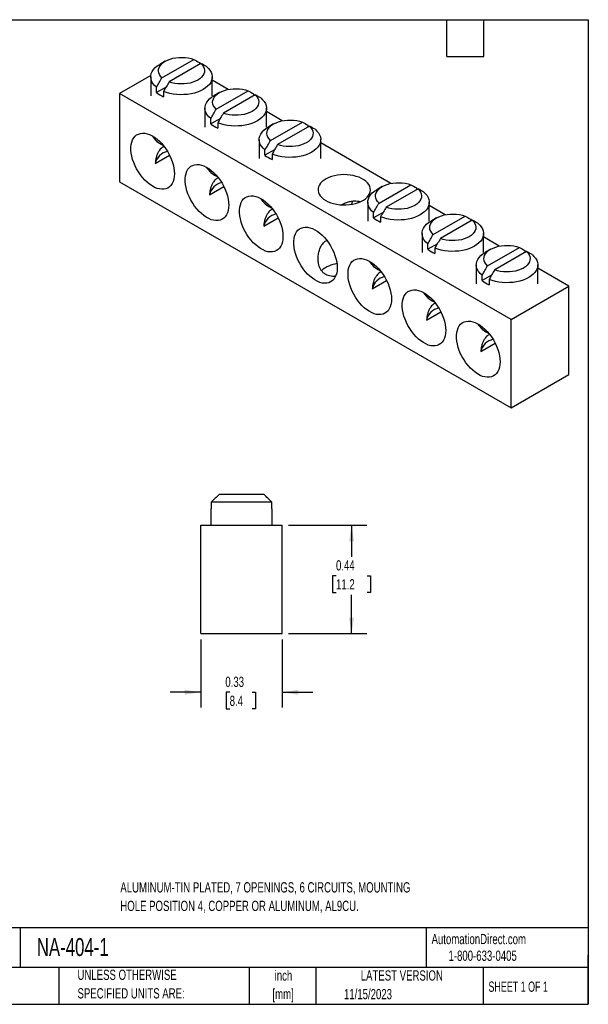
# Model space of a CAD drawing. Header units: inches. Extents: x 0.12 to 5.38, y 0.12 to 4.12.
# Tile 2 of 2: x 3.06 to 5.38, y 0.12 to 4.12. Entities that reach past the tile are written whole.
import ezdxf

# ---------------------------------------------------------------- set-up
doc = ezdxf.new("R2010")
doc.units = ezdxf.units.IN
doc.header["$LTSCALE"] = 0.5
doc.header["$MEASUREMENT"] = 0
doc.layers.add('DIMENSIONS', color=140, linetype='Continuous', lineweight=25)
doc.layers.add('TEXT', color=140, linetype='Continuous', lineweight=25)
doc.styles.add('SLDTEXTSTYLE0', font='TXT', dxfattribs={"width": 0.7})
doc.styles.add('SLDTEXTSTYLE1', font='TXT', dxfattribs={"width": 0.65})
doc.dimstyles.new('SLDDIMSTYLE0', dxfattribs={"dimtxt": 0.04248, "dimasz": 0.065, "dimexe": 0, "dimexo": 0.0625, "dimgap": 0.01062, "dimtad": 0, "dimtih": 1, "dimtoh": 1, "dimrnd": 1e-09, "dimdsep": 46, "dimtxsty": 'SLDTEXTSTYLE0', "dimsah": 1, "dimcen": 0.09, "dimadec": 0, "dimazin": 2, "dimtfac": 1, "dimtmove": 0, "dimatfit": 0, "dimfxl": 0, "dimfrac": 2, "dimtolj": 1, "dimtzin": 12, "dimarcsym": 0})
doc.dimstyles.new('SLDDIMSTYLE3', dxfattribs={"dimtxt": 0.04248, "dimasz": 0.065, "dimexe": 0, "dimexo": 0.0625, "dimgap": 0.01062, "dimtad": 0, "dimtih": 1, "dimtoh": 1, "dimrnd": 1e-09, "dimdsep": 46, "dimtxsty": 'SLDTEXTSTYLE0', "dimsah": 1, "dimcen": 0.09, "dimadec": 0, "dimazin": 2, "dimtfac": 1, "dimtofl": 0, "dimtmove": 0, "dimatfit": 3, "dimfxl": 0, "dimfrac": 2, "dimtolj": 1, "dimtzin": 12, "dimarcsym": 0})

# ---------------------------------------------------------------- blocks, each defined once
blk = doc.blocks.new('_D_4')
at = {"layer": 'DIMENSIONS'}
for p, q in [((3.8005, 1.6064), (3.8005, 1.3302)), ((4.1312, 1.6064), (4.1312, 1.3302)), ((3.8005, 1.3927), (3.6755, 1.3927)), ((3.9178, 1.3927), (3.9035, 1.3927)), ((3.9035, 1.3927), (3.9035, 1.3252)), ((4.0087, 1.3927), (4.0229, 1.3927)), ((4.0229, 1.3927), (4.0229, 1.3252)), ((4.1312, 1.3927), (4.2562, 1.3927)), ((3.9035, 1.3252), (3.9178, 1.3252)), ((4.0229, 1.3252), (4.0087, 1.3252))]:
    blk.add_line(p, q, dxfattribs=at)
for points in [[(3.8005, 1.3927), (3.7355, 1.4027), (3.7355, 1.3827)], [(4.1312, 1.3927), (4.1962, 1.3827), (4.1962, 1.4027)]]:
    blk.add_solid(points, dxfattribs=at)
at = {"layer": 'DIMENSIONS', "char_height": 0.04167, "attachment_point": 1, "style": 'SLDTEXTSTYLE0'}
for s, insert in [('0.33', (3.9001, 1.4559)), ('8.4', (3.9178, 1.3789))]:
    blk.add_mtext(s, dxfattribs=dict(at, insert=insert))
blk = doc.blocks.new('_D_5')
at = {"layer": 'DIMENSIONS'}
for p, q in [((4.1562, 2.0712), (4.4754, 2.0712)), ((4.4129, 2.0712), (4.4129, 1.9429)), ((4.3498, 1.8658), (4.3355, 1.8658)), ((4.3355, 1.8658), (4.3355, 1.7983)), ((4.476, 1.8658), (4.4903, 1.8658)), ((4.4903, 1.8658), (4.4903, 1.7983)), ((4.3355, 1.7983), (4.3498, 1.7983)), ((4.4129, 1.6314), (4.4129, 1.7888)), ((4.4903, 1.7983), (4.476, 1.7983)), ((4.1562, 1.6314), (4.4754, 1.6314))]:
    blk.add_line(p, q, dxfattribs=at)
for points in [[(4.4129, 2.0712), (4.4029, 2.0062), (4.4229, 2.0062)], [(4.4129, 1.6314), (4.4229, 1.6964), (4.4029, 1.6964)]]:
    blk.add_solid(points, dxfattribs=at)
at = {"layer": 'DIMENSIONS', "char_height": 0.04167, "attachment_point": 1, "style": 'SLDTEXTSTYLE0'}
for s, insert in [('0.44', (4.3498, 1.9291)), ('11.2', (4.3498, 1.852))]:
    blk.add_mtext(s, dxfattribs=dict(at, insert=insert))

msp = doc.modelspace()

# ---------------------------------------------------------------- linework, layer by layer
for p, q in [((3.6427, 3.8889), (3.772, 3.9636)), ((3.6556, 3.9562), (3.6335, 3.9434)), ((3.801, 3.9469), (3.6717, 3.8722)), ((3.7945, 3.9511), (3.7945, 3.9431)), ((3.5974, 3.8989), (3.4707, 3.8258)), ((3.5969, 3.8924), (3.5969, 3.8158)), ((3.8469, 3.8158), (3.8469, 3.8924)), ((3.6594, 3.8512), (3.6202, 3.8286)), ((3.6202, 3.8286), (3.6202, 3.8504)), ((3.911, 3.8416), (3.8469, 3.8787)), ((5.062, 2.9072), (3.4707, 3.8258)), ((3.4707, 3.8258), (3.4707, 3.4667)), ((3.6492, 3.8337), (3.6492, 3.8118)), ((3.876, 3.8289), (3.8539, 3.8161)), ((3.8632, 3.7617), (3.9925, 3.8363)), ((4.0215, 3.8196), (3.8921, 3.7449)), ((4.015, 3.8238), (4.015, 3.8159)), ((3.8173, 3.7651), (3.8173, 3.6886)), ((4.0673, 3.6886), (4.0673, 3.7651)), ((3.8799, 3.724), (3.8406, 3.7013)), ((3.8406, 3.7013), (3.8406, 3.7231)), ((4.1315, 3.7144), (4.0673, 3.7514)), ((3.8696, 3.7064), (3.8696, 3.6846)), ((4.0965, 3.7016), (4.0744, 3.6888)), ((4.0836, 3.6344), (4.213, 3.7091)), ((4.242, 3.6923), (4.1126, 3.6176)), ((4.2355, 3.6965), (4.2355, 3.6886)), ((4.0378, 3.6378), (4.0378, 3.5613)), ((4.2878, 3.5613), (4.2878, 3.6378)), ((4.5725, 3.4598), (4.2878, 3.6241)), ((3.6155, 3.5411), (3.6736, 3.5746)), ((4.1004, 3.5967), (4.0611, 3.574)), ((4.0611, 3.574), (4.0611, 3.5959)), ((4.0901, 3.5791), (4.0901, 3.5573)), ((3.4707, 3.4667), (5.062, 2.5481)), ((3.836, 3.4138), (3.8941, 3.4474)), ((4.5375, 3.447), (4.5154, 3.4343)), ((4.5246, 3.3798), (4.654, 3.4545)), ((4.6765, 3.442), (4.6765, 3.434)), ((4.683, 3.4378), (4.5536, 3.3631)), ((4.4788, 3.3833), (4.4788, 3.3067)), ((4.7288, 3.3067), (4.7288, 3.3833)), ((4.7929, 3.3325), (4.7288, 3.3695)), ((4.0564, 3.2865), (4.1146, 3.3201)), ((4.5413, 3.3421), (4.5021, 3.3195)), ((4.5021, 3.3195), (4.5021, 3.3413)), ((4.5311, 3.3246), (4.5311, 3.3027)), ((4.7451, 3.2525), (4.8745, 3.3272)), ((4.758, 3.3198), (4.7359, 3.307)), ((4.9035, 3.3105), (4.7741, 3.2358)), ((4.897, 3.3147), (4.897, 3.3067)), ((4.6993, 3.256), (4.6993, 3.1794)), ((4.9493, 3.1794), (4.9493, 3.256)), ((5.0134, 3.2052), (4.9493, 3.2423)), ((4.7618, 3.2148), (4.7226, 3.1922)), ((4.7226, 3.1922), (4.7226, 3.214)), ((4.7516, 3.1973), (4.7516, 3.1754)), ((4.9785, 3.1925), (4.9564, 3.1797)), ((4.9656, 3.1252), (5.0949, 3.1999)), ((5.1239, 3.1832), (4.9946, 3.1085)), ((5.1175, 3.1874), (5.1175, 3.1794)), ((4.9198, 3.1287), (4.9198, 3.0521)), ((5.1698, 3.0521), (5.1698, 3.1287)), ((4.9823, 3.0875), (4.9431, 3.0649)), ((4.9431, 3.0649), (4.9431, 3.0867)), ((5.2959, 3.0422), (5.1698, 3.115)), ((4.4974, 3.032), (4.5555, 3.0655)), ((4.9721, 3.07), (4.9721, 3.0482)), ((5.062, 2.9072), (5.2959, 3.0422)), ((5.2959, 2.6831), (5.2959, 3.0422)), ((4.7179, 2.9047), (4.776, 2.9382)), ((5.062, 2.5481), (5.062, 2.9072)), ((4.9384, 2.7774), (4.9965, 2.8109)), ((5.062, 2.5481), (5.2959, 2.6831)), ((4.0892, 2.1649), (3.8426, 2.1649)), ((3.8426, 2.1649), (3.8426, 2.1382)), ((4.0574, 2.1962), (3.8744, 2.1962)), ((4.0892, 2.1382), (4.0892, 2.1649)), ((3.8409, 2.1382), (3.8409, 2.0712)), ((3.8426, 2.1382), (3.8409, 2.1382)), ((4.0909, 2.1382), (4.0892, 2.1382)), ((4.0909, 2.0712), (4.0909, 2.1382)), ((3.8005, 1.6314), (3.8005, 2.0712)), ((3.8005, 2.0712), (4.1312, 2.0712)), ((4.1312, 1.6314), (4.1312, 2.0712)), ((3.8005, 1.6314), (4.1312, 1.6314))]:
    msp.add_line(p, q)
at = {"flags": 128}
for points in [[(3.6427, 3.8889), (3.6366, 3.8954), (3.6321, 3.9022), (3.6293, 3.9093), (3.6281, 3.9166), (3.6287, 3.9239), (3.6309, 3.931), (3.6348, 3.938), (3.6403, 3.9446), (3.6472, 3.9507), (3.6556, 3.9562), (3.6651, 3.961), (3.6757, 3.965), (3.6871, 3.9682), (3.6991, 3.9704), (3.7115, 3.9717), (3.7242, 3.972), (3.7368, 3.9713), (3.7491, 3.9697), (3.7609, 3.9671), (3.772, 3.9636)], [(3.6202, 3.8504), (3.6124, 3.8576), (3.6061, 3.8652), (3.6014, 3.8732), (3.5983, 3.8815), (3.5969, 3.8899), (3.5973, 3.8983), (3.5993, 3.9067), (3.6031, 3.9149), (3.6084, 3.9227), (3.6154, 3.9302), (3.6237, 3.9371), (3.6335, 3.9434)], [(3.8235, 3.9344), (3.8313, 3.9272), (3.8376, 3.9196), (3.8424, 3.9116), (3.8454, 3.9033), (3.8468, 3.8949), (3.8464, 3.8865), (3.8444, 3.8781), (3.8406, 3.8699), (3.8353, 3.8621), (3.8283, 3.8546), (3.82, 3.8477), (3.8102, 3.8414), (3.7993, 3.8358), (3.7873, 3.8309), (3.7744, 3.8269), (3.7608, 3.8238), (3.7466, 3.8217), (3.7321, 3.8205), (3.7175, 3.8203), (3.7029, 3.8211), (3.6886, 3.8228), (3.6748, 3.8255), (3.6615, 3.8292), (3.6492, 3.8337)], [(3.801, 3.9469), (3.8071, 3.9405), (3.8116, 3.9336), (3.8144, 3.9265), (3.8156, 3.9193), (3.815, 3.912), (3.8128, 3.9048), (3.8089, 3.8978), (3.8034, 3.8912), (3.7965, 3.8851), (3.7881, 3.8796), (3.7786, 3.8748), (3.7681, 3.8708), (3.7567, 3.8677), (3.7446, 3.8654), (3.7322, 3.8641), (3.7195, 3.8638), (3.7069, 3.8645), (3.6946, 3.8661), (3.6828, 3.8687), (3.6717, 3.8722)], [(3.8632, 3.7617), (3.8571, 3.7681), (3.8526, 3.7749), (3.8498, 3.782), (3.8486, 3.7893), (3.8492, 3.7966), (3.8514, 3.8038), (3.8553, 3.8107), (3.8608, 3.8173), (3.8677, 3.8234), (3.876, 3.8289), (3.8856, 3.8337), (3.8961, 3.8377), (3.9075, 3.8409), (3.9196, 3.8431), (3.932, 3.8444), (3.9447, 3.8447), (3.9573, 3.8441), (3.9696, 3.8424), (3.9814, 3.8398), (3.9925, 3.8363)], [(3.8406, 3.7231), (3.8328, 3.7303), (3.8265, 3.7379), (3.8218, 3.7459), (3.8188, 3.7542), (3.8174, 3.7626), (3.8178, 3.771), (3.8198, 3.7794), (3.8236, 3.7876), (3.8289, 3.7954), (3.8358, 3.8029), (3.8442, 3.8098), (3.8539, 3.8161)], [(4.044, 3.8071), (4.0518, 3.7999), (4.0581, 3.7923), (4.0628, 3.7843), (4.0659, 3.776), (4.0673, 3.7676), (4.0669, 3.7592), (4.0649, 3.7508), (4.0611, 3.7426), (4.0558, 3.7348), (4.0488, 3.7273), (4.0405, 3.7204), (4.0307, 3.7141), (4.0198, 3.7085), (4.0078, 3.7036), (3.9949, 3.6996), (3.9813, 3.6965), (3.9671, 3.6944), (3.9526, 3.6932), (3.938, 3.693), (3.9234, 3.6938), (3.9091, 3.6955), (3.8952, 3.6983), (3.882, 3.7019), (3.8696, 3.7064)], [(4.0215, 3.8196), (4.0276, 3.8132), (4.032, 3.8064), (4.0349, 3.7992), (4.0361, 3.792), (4.0355, 3.7847), (4.0333, 3.7775), (4.0294, 3.7705), (4.0239, 3.764), (4.0169, 3.7579), (4.0086, 3.7524), (3.9991, 3.7476), (3.9885, 3.7435), (3.9771, 3.7404), (3.9651, 3.7381), (3.9526, 3.7368), (3.94, 3.7365), (3.9274, 3.7372), (3.9151, 3.7388), (3.9033, 3.7414), (3.8921, 3.7449)], [(4.0611, 3.5959), (4.0533, 3.603), (4.047, 3.6106), (4.0423, 3.6186), (4.0393, 3.6269), (4.0379, 3.6353), (4.0382, 3.6438), (4.0403, 3.6521), (4.044, 3.6603), (4.0494, 3.6682), (4.0563, 3.6756), (4.0647, 3.6825), (4.0744, 3.6888)], [(4.0836, 3.6344), (4.0776, 3.6408), (4.0731, 3.6476), (4.0703, 3.6547), (4.0691, 3.662), (4.0696, 3.6693), (4.0719, 3.6765), (4.0758, 3.6834), (4.0812, 3.69), (4.0882, 3.6961), (4.0965, 3.7016), (4.1061, 3.7064), (4.1166, 3.7104), (4.128, 3.7136), (4.1401, 3.7158), (4.1525, 3.7171), (4.1651, 3.7174), (4.1777, 3.7168), (4.1901, 3.7151), (4.2019, 3.7125), (4.213, 3.7091)], [(4.242, 3.6923), (4.248, 3.6859), (4.2525, 3.6791), (4.2554, 3.672), (4.2565, 3.6647), (4.256, 3.6574), (4.2538, 3.6502), (4.2499, 3.6433), (4.2444, 3.6367), (4.2374, 3.6306), (4.2291, 3.6251), (4.2196, 3.6203), (4.209, 3.6163), (4.1976, 3.6131), (4.1856, 3.6108), (4.1731, 3.6096), (4.1605, 3.6092), (4.1479, 3.6099), (4.1356, 3.6116), (4.1237, 3.6141), (4.1126, 3.6176)], [(3.6933, 3.499), (3.6927, 3.4877), (3.691, 3.4772), (3.6882, 3.4676), (3.6842, 3.4592), (3.6793, 3.4519), (3.6734, 3.4459), (3.6665, 3.4412), (3.6589, 3.438), (3.6506, 3.4362), (3.6416, 3.436), (3.6322, 3.4372), (3.6225, 3.4398), (3.6125, 3.4439), (3.6024, 3.4494), (3.5924, 3.4562), (3.5825, 3.4643), (3.5729, 3.4734), (3.5637, 3.4835), (3.555, 3.4945), (3.547, 3.5063), (3.5398, 3.5186), (3.5334, 3.5313), (3.528, 3.5442), (3.5235, 3.5573), (3.5201, 3.5702), (3.5178, 3.5829), (3.5167, 3.5951), (3.5167, 3.6068), (3.5178, 3.6177), (3.5201, 3.6277), (3.5235, 3.6367), (3.528, 3.6446), (3.5334, 3.6513), (3.5398, 3.6566), (3.547, 3.6605), (3.555, 3.663), (3.5637, 3.6641), (3.5729, 3.6636), (3.5825, 3.6617), (3.5924, 3.6583), (3.6024, 3.6535), (3.6125, 3.6473), (3.6225, 3.6399), (3.6322, 3.6313), (3.6416, 3.6216), (3.6506, 3.611), (3.6589, 3.5997), (3.6665, 3.5876), (3.6734, 3.5751), (3.6793, 3.5622), (3.6842, 3.5492), (3.6882, 3.5362), (3.691, 3.5234), (3.6927, 3.5109), (3.6933, 3.499)], [(4.2645, 3.6798), (4.2723, 3.6726), (4.2786, 3.665), (4.2833, 3.657), (4.2864, 3.6487), (4.2877, 3.6403), (4.2874, 3.6319), (4.2853, 3.6235), (4.2816, 3.6154), (4.2762, 3.6075), (4.2693, 3.6), (4.2609, 3.5931), (4.2512, 3.5868), (4.2403, 3.5812), (4.2283, 3.5763), (4.2154, 3.5724), (4.2018, 3.5693), (4.1876, 3.5671), (4.1731, 3.5659), (4.1585, 3.5657), (4.1439, 3.5665), (4.1296, 3.5683), (4.1157, 3.571), (4.1025, 3.5746), (4.0901, 3.5791)], [(3.9138, 3.3717), (3.9132, 3.3604), (3.9115, 3.3499), (3.9087, 3.3404), (3.9047, 3.3319), (3.8998, 3.3246), (3.8938, 3.3186), (3.887, 3.314), (3.8794, 3.3107), (3.8711, 3.309), (3.8621, 3.3087), (3.8527, 3.3099), (3.843, 3.3125), (3.833, 3.3167), (3.8229, 3.3221), (3.8128, 3.3289), (3.8029, 3.337), (3.7933, 3.3461), (3.7842, 3.3563), (3.7755, 3.3673), (3.7675, 3.379), (3.7603, 3.3913), (3.7539, 3.404), (3.7484, 3.417), (3.744, 3.43), (3.7406, 3.4429), (3.7383, 3.4556), (3.7372, 3.4678), (3.7372, 3.4795), (3.7383, 3.4904), (3.7406, 3.5004), (3.744, 3.5094), (3.7484, 3.5173), (3.7539, 3.524), (3.7603, 3.5293), (3.7675, 3.5333), (3.7755, 3.5358), (3.7842, 3.5368), (3.7933, 3.5363), (3.8029, 3.5344), (3.8128, 3.531), (3.8229, 3.5262), (3.833, 3.52), (3.843, 3.5126), (3.8527, 3.504), (3.8621, 3.4944), (3.8711, 3.4838), (3.8794, 3.4724), (3.887, 3.4603), (3.8938, 3.4478), (3.8998, 3.435), (3.9047, 3.422), (3.9087, 3.409), (3.9115, 3.3961), (3.9132, 3.3837), (3.9138, 3.3717)], [(4.308, 3.3905), (4.3178, 3.3855), (4.3286, 3.3812), (4.3403, 3.3777), (4.3526, 3.3751), (4.3653, 3.3734), (4.3784, 3.3726), (4.3915, 3.3727), (4.4045, 3.3737), (4.4171, 3.3757), (4.4293, 3.3785), (4.4408, 3.3822), (4.4513, 3.3867), (4.4609, 3.3919), (4.4693, 3.3977), (4.4763, 3.4041), (4.482, 3.4109), (4.4862, 3.4181), (4.4888, 3.4255), (4.4898, 3.433), (4.4892, 3.4406), (4.487, 3.4481), (4.4832, 3.4553), (4.4779, 3.4622), (4.4712, 3.4687), (4.4631, 3.4747), (4.4538, 3.4801), (4.4435, 3.4847), (4.4322, 3.4886), (4.4202, 3.4917), (4.4077, 3.4938), (4.3948, 3.4951), (4.3817, 3.4955), (4.3686, 3.4949), (4.3557, 3.4934), (4.3433, 3.491), (4.3315, 3.4877), (4.3204, 3.4836), (4.3104, 3.4788), (4.3014, 3.4733), (4.2936, 3.4672), (4.2872, 3.4605), (4.2823, 3.4535), (4.2789, 3.4462), (4.2771, 3.4387), (4.2769, 3.4312), (4.2783, 3.4236), (4.2813, 3.4163), (4.2859, 3.4092), (4.2919, 3.4024), (4.2993, 3.3962), (4.308, 3.3905)], [(4.5246, 3.3798), (4.5186, 3.3862), (4.5141, 3.393), (4.5112, 3.4002), (4.5101, 3.4074), (4.5106, 3.4147), (4.5128, 3.4219), (4.5167, 3.4289), (4.5222, 3.4354), (4.5292, 3.4415), (4.5375, 3.447), (4.547, 3.4519), (4.5576, 3.4559), (4.569, 3.459), (4.581, 3.4613), (4.5935, 3.4626), (4.6061, 3.4629), (4.6187, 3.4622), (4.631, 3.4606), (4.6429, 3.458), (4.654, 3.4545)], [(4.1343, 3.2444), (4.1337, 3.2331), (4.132, 3.2226), (4.1291, 3.2131), (4.1252, 3.2046), (4.1203, 3.1973), (4.1143, 3.1913), (4.1075, 3.1867), (4.0999, 3.1834), (4.0915, 3.1817), (4.0826, 3.1814), (4.0732, 3.1826), (4.0635, 3.1853), (4.0535, 3.1894), (4.0434, 3.1949), (4.0333, 3.2017), (4.0234, 3.2097), (4.0138, 3.2188), (4.0046, 3.229), (3.996, 3.24), (3.988, 3.2517), (3.9808, 3.264), (3.9744, 3.2767), (3.9689, 3.2897), (3.9645, 3.3027), (3.9611, 3.3156), (3.9588, 3.3283), (3.9577, 3.3405), (3.9577, 3.3522), (3.9588, 3.3631), (3.9611, 3.3731), (3.9645, 3.3822), (3.9689, 3.39), (3.9744, 3.3967), (3.9808, 3.402), (3.988, 3.406), (3.996, 3.4085), (4.0046, 3.4095), (4.0138, 3.4091), (4.0234, 3.4071), (4.0333, 3.4037), (4.0434, 3.3989), (4.0535, 3.3928), (4.0635, 3.3853), (4.0732, 3.3767), (4.0826, 3.3671), (4.0915, 3.3565), (4.0999, 3.3451), (4.1075, 3.3331), (4.1143, 3.3205), (4.1203, 3.3077), (4.1252, 3.2947), (4.1291, 3.2817), (4.132, 3.2688), (4.1337, 3.2564), (4.1343, 3.2444)], [(4.5021, 3.3413), (4.4943, 3.3484), (4.488, 3.3561), (4.4833, 3.3641), (4.4802, 3.3723), (4.4789, 3.3808), (4.4792, 3.3892), (4.4813, 3.3976), (4.485, 3.4057), (4.4904, 3.4136), (4.4973, 3.421), (4.5057, 3.428), (4.5154, 3.4343)], [(4.7055, 3.4252), (4.7133, 3.4181), (4.7196, 3.4104), (4.7243, 3.4024), (4.7273, 3.3942), (4.7287, 3.3858), (4.7284, 3.3773), (4.7263, 3.369), (4.7226, 3.3608), (4.7172, 3.3529), (4.7103, 3.3455), (4.7019, 3.3386), (4.6922, 3.3322), (4.6812, 3.3266), (4.6692, 3.3218), (4.6563, 3.3178), (4.6427, 3.3147), (4.6286, 3.3125), (4.6141, 3.3113), (4.5994, 3.3111), (4.5849, 3.3119), (4.5705, 3.3137), (4.5567, 3.3164), (4.5435, 3.3201), (4.5311, 3.3246)], [(4.683, 3.4378), (4.689, 3.4313), (4.6935, 3.4245), (4.6963, 3.4174), (4.6975, 3.4101), (4.697, 3.4028), (4.6947, 3.3956), (4.6908, 3.3887), (4.6854, 3.3821), (4.6784, 3.376), (4.6701, 3.3705), (4.6606, 3.3657), (4.65, 3.3617), (4.6386, 3.3585), (4.6266, 3.3563), (4.6141, 3.355), (4.6015, 3.3547), (4.5889, 3.3553), (4.5765, 3.357), (4.5647, 3.3596), (4.5536, 3.3631)], [(4.4139, 3.3751), (4.4154, 3.3809), (4.4183, 3.3888)], [(4.7451, 3.2525), (4.7391, 3.2589), (4.7346, 3.2658), (4.7317, 3.2729), (4.7306, 3.2802), (4.7311, 3.2874), (4.7333, 3.2946), (4.7372, 3.3016), (4.7427, 3.3082), (4.7497, 3.3143), (4.758, 3.3198), (4.7675, 3.3246), (4.7781, 3.3286), (4.7895, 3.3317), (4.8015, 3.334), (4.814, 3.3353), (4.8266, 3.3356), (4.8392, 3.3349), (4.8515, 3.3333), (4.8633, 3.3307), (4.8745, 3.3272)], [(4.3548, 3.1171), (4.3542, 3.1058), (4.3525, 3.0953), (4.3496, 3.0858), (4.3457, 3.0773), (4.3407, 3.07), (4.3348, 3.064), (4.328, 3.0594), (4.3204, 3.0562), (4.312, 3.0544), (4.3031, 3.0541), (4.2937, 3.0553), (4.2839, 3.058), (4.2739, 3.0621), (4.2639, 3.0676), (4.2538, 3.0744), (4.2439, 3.0824), (4.2343, 3.0915), (4.2251, 3.1017), (4.2165, 3.1127), (4.2085, 3.1244), (4.2013, 3.1367), (4.1949, 3.1494), (4.1894, 3.1624), (4.185, 3.1754), (4.1816, 3.1883), (4.1793, 3.201), (4.1781, 3.2133), (4.1781, 3.2249), (4.1793, 3.2358), (4.1816, 3.2459), (4.185, 3.2549), (4.1894, 3.2628), (4.1949, 3.2694), (4.2013, 3.2748), (4.2085, 3.2787), (4.2165, 3.2812), (4.2251, 3.2822), (4.2343, 3.2818), (4.2439, 3.2798), (4.2538, 3.2764), (4.2639, 3.2716), (4.2739, 3.2655), (4.2839, 3.258), (4.2937, 3.2494), (4.3031, 3.2398), (4.312, 3.2292), (4.3204, 3.2178), (4.328, 3.2058), (4.3348, 3.1933), (4.3407, 3.1804), (4.3457, 3.1674), (4.3496, 3.1544), (4.3525, 3.1416), (4.3542, 3.1291), (4.3548, 3.1171)], [(4.7226, 3.214), (4.7148, 3.2212), (4.7085, 3.2288), (4.7038, 3.2368), (4.7007, 3.2451), (4.6993, 3.2535), (4.6997, 3.2619), (4.7018, 3.2703), (4.7055, 3.2785), (4.7109, 3.2863), (4.7178, 3.2938), (4.7262, 3.3007), (4.7359, 3.307)], [(4.926, 3.2979), (4.9338, 3.2908), (4.9401, 3.2832), (4.9448, 3.2752), (4.9478, 3.2669), (4.9492, 3.2585), (4.9488, 3.25), (4.9468, 3.2417), (4.9431, 3.2335), (4.9377, 3.2256), (4.9308, 3.2182), (4.9224, 3.2113), (4.9127, 3.205), (4.9017, 3.1993), (4.8897, 3.1945), (4.8768, 3.1905), (4.8632, 3.1874), (4.849, 3.1852), (4.8346, 3.1841), (4.8199, 3.1839), (4.8053, 3.1846), (4.791, 3.1864), (4.7772, 3.1891), (4.764, 3.1928), (4.7516, 3.1973)], [(4.9035, 3.3105), (4.9095, 3.3041), (4.914, 3.2972), (4.9168, 3.2901), (4.918, 3.2828), (4.9175, 3.2755), (4.9152, 3.2684), (4.9113, 3.2614), (4.9058, 3.2548), (4.8989, 3.2487), (4.8906, 3.2432), (4.881, 3.2384), (4.8705, 3.2344), (4.8591, 3.2312), (4.847, 3.229), (4.8346, 3.2277), (4.8219, 3.2274), (4.8093, 3.2281), (4.797, 3.2297), (4.7852, 3.2323), (4.7741, 3.2358)], [(4.9656, 3.1252), (4.9595, 3.1317), (4.9551, 3.1385), (4.9522, 3.1456), (4.951, 3.1529), (4.9516, 3.1602), (4.9538, 3.1674), (4.9577, 3.1743), (4.9632, 3.1809), (4.9701, 3.187), (4.9785, 3.1925), (4.988, 3.1973), (4.9986, 3.2013), (5.01, 3.2045), (5.022, 3.2067), (5.0344, 3.208), (5.0471, 3.2083), (5.0597, 3.2076), (5.072, 3.206), (5.0838, 3.2034), (5.0949, 3.1999)], [(4.9431, 3.0867), (4.9353, 3.0939), (4.929, 3.1015), (4.9243, 3.1095), (4.9212, 3.1178), (4.9198, 3.1262), (4.9202, 3.1346), (4.9222, 3.143), (4.926, 3.1512), (4.9313, 3.159), (4.9383, 3.1665), (4.9466, 3.1734), (4.9564, 3.1797)], [(5.1464, 3.1707), (5.1542, 3.1635), (5.1605, 3.1559), (5.1653, 3.1479), (5.1683, 3.1396), (5.1697, 3.1312), (5.1693, 3.1228), (5.1673, 3.1144), (5.1635, 3.1062), (5.1582, 3.0984), (5.1513, 3.0909), (5.1429, 3.084), (5.1331, 3.0777), (5.1222, 3.0721), (5.1102, 3.0672), (5.0973, 3.0632), (5.0837, 3.0601), (5.0695, 3.058), (5.055, 3.0568), (5.0404, 3.0566), (5.0258, 3.0574), (5.0115, 3.0591), (4.9977, 3.0619), (4.9844, 3.0655), (4.9721, 3.07)], [(5.1239, 3.1832), (5.13, 3.1768), (5.1345, 3.1699), (5.1373, 3.1628), (5.1385, 3.1556), (5.1379, 3.1483), (5.1357, 3.1411), (5.1318, 3.1341), (5.1263, 3.1275), (5.1194, 3.1214), (5.111, 3.1159), (5.1015, 3.1111), (5.091, 3.1071), (5.0796, 3.104), (5.0675, 3.1017), (5.0551, 3.1004), (5.0424, 3.1001), (5.0298, 3.1008), (5.0175, 3.1024), (5.0057, 3.105), (4.9946, 3.1085)], [(4.5753, 2.9898), (4.5747, 2.9785), (4.573, 2.968), (4.5701, 2.9585), (4.5662, 2.95), (4.5612, 2.9428), (4.5553, 2.9368), (4.5485, 2.9321), (4.5408, 2.9289), (4.5325, 2.9271), (4.5236, 2.9268), (4.5142, 2.928), (4.5044, 2.9307), (4.4944, 2.9348), (4.4843, 2.9403), (4.4743, 2.9471), (4.4644, 2.9551), (4.4548, 2.9643), (4.4456, 2.9744), (4.437, 2.9854), (4.429, 2.9971), (4.4217, 3.0094), (4.4154, 3.0221), (4.4099, 3.0351), (4.4054, 3.0481), (4.4021, 3.0611), (4.3998, 3.0737), (4.3986, 3.086), (4.3986, 3.0976), (4.3998, 3.1085), (4.4021, 3.1186), (4.4054, 3.1276), (4.4099, 3.1355), (4.4154, 3.1421), (4.4217, 3.1475), (4.429, 3.1514), (4.437, 3.1539), (4.4456, 3.1549), (4.4548, 3.1545), (4.4644, 3.1525), (4.4743, 3.1492), (4.4843, 3.1443), (4.4944, 3.1382), (4.5044, 3.1308), (4.5142, 3.1222), (4.5236, 3.1125), (4.5325, 3.1019), (4.5408, 3.0905), (4.5485, 3.0785), (4.5553, 3.066), (4.5612, 3.0531), (4.5662, 3.0401), (4.5701, 3.0271), (4.573, 3.0143), (4.5747, 3.0018), (4.5753, 2.9898)], [(4.7957, 2.8626), (4.7952, 2.8513), (4.7934, 2.8408), (4.7906, 2.8312), (4.7867, 2.8228), (4.7817, 2.8155), (4.7758, 2.8095), (4.7689, 2.8048), (4.7613, 2.8016), (4.753, 2.7998), (4.7441, 2.7995), (4.7347, 2.8007), (4.7249, 2.8034), (4.7149, 2.8075), (4.7048, 2.813), (4.6948, 2.8198), (4.6849, 2.8278), (4.6753, 2.837), (4.6661, 2.8471), (4.6575, 2.8581), (4.6495, 2.8699), (4.6422, 2.8822), (4.6358, 2.8949), (4.6304, 2.9078), (4.6259, 2.9208), (4.6225, 2.9338), (4.6203, 2.9465), (4.6191, 2.9587), (4.6191, 2.9703), (4.6203, 2.9813), (4.6225, 2.9913), (4.6259, 3.0003), (4.6304, 3.0082), (4.6358, 3.0149), (4.6422, 3.0202), (4.6495, 3.0241), (4.6575, 3.0266), (4.6661, 3.0277), (4.6753, 3.0272), (4.6849, 3.0253), (4.6948, 3.0219), (4.7048, 3.0171), (4.7149, 3.0109), (4.7249, 3.0035), (4.7347, 2.9949), (4.7441, 2.9852), (4.753, 2.9746), (4.7613, 2.9632), (4.7689, 2.9512), (4.7758, 2.9387), (4.7817, 2.9258), (4.7867, 2.9128), (4.7906, 2.8998), (4.7934, 2.887), (4.7952, 2.8745), (4.7957, 2.8626)], [(5.0162, 2.7353), (5.0156, 2.724), (5.0139, 2.7135), (5.0111, 2.7039), (5.0072, 2.6955), (5.0022, 2.6882), (4.9963, 2.6822), (4.9894, 2.6775), (4.9818, 2.6743), (4.9735, 2.6725), (4.9645, 2.6723), (4.9551, 2.6735), (4.9454, 2.6761), (4.9354, 2.6802), (4.9253, 2.6857), (4.9153, 2.6925), (4.9054, 2.7006), (4.8958, 2.7097), (4.8866, 2.7198), (4.8779, 2.7308), (4.8699, 2.7426), (4.8627, 2.7549), (4.8563, 2.7676), (4.8509, 2.7805), (4.8464, 2.7936), (4.843, 2.8065), (4.8407, 2.8192), (4.8396, 2.8314), (4.8396, 2.8431), (4.8407, 2.854), (4.843, 2.864), (4.8464, 2.873), (4.8509, 2.8809), (4.8563, 2.8876), (4.8627, 2.8929), (4.8699, 2.8969), (4.8779, 2.8994), (4.8866, 2.9004), (4.8958, 2.8999), (4.9054, 2.898), (4.9153, 2.8946), (4.9253, 2.8898), (4.9354, 2.8836), (4.9454, 2.8762), (4.9551, 2.8676), (4.9645, 2.8579), (4.9735, 2.8474), (4.9818, 2.836), (4.9894, 2.8239), (4.9963, 2.8114), (5.0022, 2.7986), (5.0072, 2.7855), (5.0111, 2.7725), (5.0139, 2.7597), (5.0156, 2.7472), (5.0162, 2.7353)]]:
    msp.add_lwpolyline(points, dxfattribs=at)
for centre, radius, start, end in [((3.6928, 3.9209), 0.1175, 231.8101, 248.1953), ((3.9133, 3.7936), 0.1175, 231.8101, 248.1953), ((3.6766, 3.6986), 0.0869, 211.2463, 248.8516), ((3.6801, 3.5254), 0.0665, 103.1368, 166.3939), ((4.1338, 3.6663), 0.1175, 231.8101, 248.1953), ((3.8971, 3.5713), 0.0869, 211.2463, 248.8516), ((3.9006, 3.3982), 0.0665, 103.1368, 166.3939), ((4.1176, 3.4441), 0.0869, 211.2463, 248.8516), ((4.1211, 3.2709), 0.0665, 103.1368, 166.3939), ((4.5747, 3.4118), 0.1175, 231.8101, 248.1953), ((4.7952, 3.2845), 0.1175, 231.8101, 248.1953), ((4.3687, 3.0174), 0.1175, 97.374, 131.5154), ((4.5585, 3.1895), 0.0869, 211.2463, 248.8516), ((4.562, 3.0163), 0.0665, 103.1368, 166.3939), ((5.0157, 3.1572), 0.1175, 231.8101, 248.1953), ((4.779, 3.0622), 0.0869, 211.2463, 248.8516), ((4.7825, 2.889), 0.0665, 103.1368, 166.3939), ((4.9995, 2.9349), 0.0869, 211.2463, 248.8516), ((5.003, 2.7617), 0.0665, 103.1368, 166.3939)]:
    msp.add_arc(centre, radius, start, end)
for points in [[(3.772, 3.9636), (3.7796, 3.9595), (3.7871, 3.9553), (3.7945, 3.9511)], [(3.8235, 3.9344), (3.8161, 3.9386), (3.8086, 3.9427), (3.801, 3.9469)], [(3.6202, 3.8504), (3.6277, 3.8633), (3.6351, 3.8761), (3.6427, 3.8889)], [(3.6717, 3.8722), (3.6641, 3.8594), (3.6566, 3.8465), (3.6492, 3.8337)], [(3.9925, 3.8363), (4.0001, 3.8322), (4.0075, 3.828), (4.015, 3.8238)], [(4.044, 3.8071), (4.0365, 3.8113), (4.029, 3.8155), (4.0215, 3.8196)], [(3.8406, 3.7231), (3.8481, 3.736), (3.8556, 3.7488), (3.8632, 3.7617)], [(3.8921, 3.7449), (3.8846, 3.7321), (3.8771, 3.7193), (3.8696, 3.7064)], [(4.213, 3.7091), (4.2205, 3.7049), (4.228, 3.7007), (4.2355, 3.6965)], [(4.2645, 3.6798), (4.257, 3.684), (4.2495, 3.6882), (4.242, 3.6923)], [(4.0611, 3.5959), (4.0686, 3.6087), (4.0761, 3.6215), (4.0836, 3.6344)], [(4.1126, 3.6176), (4.1051, 3.6048), (4.0976, 3.592), (4.0901, 3.5791)], [(4.654, 3.4545), (4.6615, 3.4504), (4.669, 3.4462), (4.6765, 3.442)], [(4.7055, 3.4252), (4.698, 3.4294), (4.6905, 3.4336), (4.683, 3.4378)], [(4.5021, 3.3413), (4.5096, 3.3541), (4.5171, 3.367), (4.5246, 3.3798)], [(4.5536, 3.3631), (4.5461, 3.3502), (4.5386, 3.3374), (4.5311, 3.3246)], [(4.8745, 3.3272), (4.882, 3.3231), (4.8895, 3.3189), (4.897, 3.3147)], [(4.926, 3.2979), (4.9185, 3.3021), (4.911, 3.3063), (4.9035, 3.3105)], [(4.7226, 3.214), (4.7301, 3.2269), (4.7376, 3.2397), (4.7451, 3.2525)], [(4.7741, 3.2358), (4.7666, 3.223), (4.7591, 3.2101), (4.7516, 3.1973)], [(5.0949, 3.1999), (5.1025, 3.1958), (5.11, 3.1916), (5.1175, 3.1874)], [(5.1464, 3.1707), (5.139, 3.1749), (5.1315, 3.1791), (5.1239, 3.1832)], [(4.9431, 3.0867), (4.9506, 3.0996), (4.958, 3.1124), (4.9656, 3.1252)], [(4.9946, 3.1085), (4.987, 3.0957), (4.9795, 3.0828), (4.9721, 3.07)], [(3.8744, 2.1962), (3.8638, 2.1858), (3.8532, 2.1754), (3.8426, 2.1649)], [(4.0892, 2.1649), (4.0786, 2.1754), (4.068, 2.1858), (4.0574, 2.1962)]]:
    msp.add_open_spline(points, degree=3)
for points, knots in [([(3.6512, 3.6096), (3.6493, 3.6088), (3.6449, 3.6069), (3.6388, 3.602), (3.6321, 3.5946), (3.6259, 3.5843), (3.6205, 3.571), (3.6168, 3.5564), (3.6159, 3.5462), (3.6155, 3.5411)], [0, 0, 0, 0, 0.084683, 0.19254, 0.300521, 0.464746, 0.629346, 0.814659, 1, 1, 1, 1]), ([(3.6165, 3.6358), (3.6196, 3.6331), (3.6265, 3.6271), (3.6372, 3.6196), (3.645, 3.6154), (3.6484, 3.6136)], [0, 0, 0, 0, 0.317133, 0.701723, 1, 1, 1, 1]), ([(3.8717, 3.4824), (3.8698, 3.4815), (3.8654, 3.4797), (3.8593, 3.4748), (3.8526, 3.4673), (3.8464, 3.457), (3.841, 3.4437), (3.8372, 3.4292), (3.8364, 3.4189), (3.836, 3.4138)], [0, 0, 0, 0, 0.084683, 0.19254, 0.300521, 0.464746, 0.629346, 0.814659, 1, 1, 1, 1]), ([(3.837, 3.5086), (3.8401, 3.5058), (3.847, 3.4998), (3.8576, 3.4924), (3.8654, 3.4881), (3.8689, 3.4863)], [0, 0, 0, 0, 0.317133, 0.701723, 1, 1, 1, 1]), ([(4.0575, 3.3813), (4.0606, 3.3786), (4.0674, 3.3725), (4.0781, 3.3651), (4.0859, 3.3608), (4.0893, 3.359)], [0, 0, 0, 0, 0.317133, 0.701723, 1, 1, 1, 1]), ([(4.3723, 3.3732), (4.3735, 3.3738), (4.3802, 3.3776), (4.3923, 3.3825), (4.4086, 3.3874), (4.4235, 3.3893), (4.437, 3.3889), (4.4448, 3.3867), (4.4486, 3.3856)], [0, 0, 0, 0, 0.04773, 0.26813, 0.467118, 0.671175, 0.836121, 1, 1, 1, 1]), ([(4.0922, 3.3551), (4.0902, 3.3542), (4.0859, 3.3524), (4.0798, 3.3475), (4.0731, 3.34), (4.0668, 3.3297), (4.0615, 3.3164), (4.0577, 3.3019), (4.0569, 3.2916), (4.0564, 3.2865)], [0, 0, 0, 0, 0.084683, 0.19254, 0.300521, 0.464746, 0.629346, 0.814659, 1, 1, 1, 1]), ([(4.3479, 3.0831), (4.346, 3.0828), (4.3398, 3.0818), (4.3295, 3.0826), (4.3179, 3.0852), (4.3073, 3.0901), (4.2979, 3.097), (4.2898, 3.1063), (4.2837, 3.1174), (4.279, 3.131), (4.2765, 3.1473), (4.2769, 3.166), (4.2805, 3.1849), (4.2861, 3.2001), (4.2927, 3.2114), (4.2989, 3.2189), (4.3056, 3.2247), (4.3105, 3.2268), (4.3127, 3.2277)], [0, 0, 0, 0, 0.027342, 0.088972, 0.152297, 0.206957, 0.270166, 0.335516, 0.398669, 0.463372, 0.550282, 0.639685, 0.728481, 0.819528, 0.866822, 0.915024, 0.962437, 1, 1, 1, 1]), ([(4.4985, 3.1267), (4.5016, 3.124), (4.5084, 3.118), (4.5191, 3.1105), (4.5269, 3.1063), (4.5303, 3.1044)], [0, 0, 0, 0, 0.317133, 0.701723, 1, 1, 1, 1]), ([(4.5331, 3.1005), (4.5312, 3.0997), (4.5268, 3.0978), (4.5208, 3.0929), (4.514, 3.0854), (4.5078, 3.0752), (4.5025, 3.0619), (4.4987, 3.0473), (4.4978, 3.0371), (4.4974, 3.032)], [0, 0, 0, 0, 0.084683, 0.19254, 0.300521, 0.464746, 0.629346, 0.814659, 1, 1, 1, 1]), ([(4.7536, 2.9732), (4.7517, 2.9724), (4.7473, 2.9705), (4.7413, 2.9656), (4.7345, 2.9582), (4.7283, 2.9479), (4.723, 2.9346), (4.7192, 2.92), (4.7183, 2.9098), (4.7179, 2.9047)], [0, 0, 0, 0, 0.084683, 0.19254, 0.300521, 0.464746, 0.629346, 0.814659, 1, 1, 1, 1]), ([(4.719, 2.9994), (4.7221, 2.9967), (4.7289, 2.9907), (4.7396, 2.9832), (4.7474, 2.979), (4.7508, 2.9771)], [0, 0, 0, 0, 0.317133, 0.701723, 1, 1, 1, 1]), ([(4.9741, 2.8459), (4.9722, 2.8451), (4.9678, 2.8432), (4.9617, 2.8383), (4.955, 2.8309), (4.9488, 2.8206), (4.9434, 2.8073), (4.9397, 2.7927), (4.9388, 2.7825), (4.9384, 2.7774)], [0, 0, 0, 0, 0.084683, 0.19254, 0.300521, 0.464746, 0.629346, 0.814659, 1, 1, 1, 1]), ([(4.9394, 2.8722), (4.9425, 2.8694), (4.9494, 2.8634), (4.9601, 2.8559), (4.9679, 2.8517), (4.9713, 2.8499)], [0, 0, 0, 0, 0.317133, 0.701723, 1, 1, 1, 1])]:
    msp.add_open_spline(points, degree=3, knots=knots)
at = {"layer": 'TEXT'}
for p, q in [((0.125, 4.125), (5.375, 4.125)), ((4.8, 3.975), (4.8, 4.125)), ((4.95, 3.975), (4.95, 4.125)), ((5.375, 4.125), (5.375, 0.125)), ((4.8, 3.975), (4.95, 3.975)), ((5.375, 0.4356), (0.125, 0.4356)), ((3.0661, 0.4356), (3.0661, 0.275)), ((4.7161, 0.4356), (4.7161, 0.275)), ((5.375, 0.125), (5.375, 0.325)), ((5.375, 0.275), (0.125, 0.275)), ((3.224, 0.275), (3.224, 0.125)), ((3.9965, 0.275), (3.9965, 0.125)), ((4.268, 0.275), (4.268, 0.125)), ((4.9478, 0.275), (4.9478, 0.125)), ((0.125, 0.125), (5.375, 0.125))]:
    msp.add_line(p, q, dxfattribs=at)

# ---------------------------------------------------------------- texts
for s, insert, char_height, attachment_point, style in [('ALUMINUM-TIN PLATED, 7 OPENINGS, 6 CIRCUITS, MOUNTING', (3.4734, 0.621), 0.041667, 1, 'SLDTEXTSTYLE0'), ('HOLE POSITION 4, COPPER OR ALUMINUM, AL9CU.', (3.4734, 0.5457), 0.041667, 1, 'SLDTEXTSTYLE0'), ('AutomationDirect.com', (4.7381, 0.411), 0.041667, 1, 'SLDTEXTSTYLE0'), ('NA-404-1', (3.134, 0.3941), 0.07292, 1, 'SLDTEXTSTYLE0'), ('1-800-633-0405', (4.8069, 0.3432), 0.041667, 1, 'SLDTEXTSTYLE0'), ('UNLESS OTHERWISE', (3.2994, 0.2658), 0.041667, 1, 'SLDTEXTSTYLE0'), ('inch', (4.1363, 0.2628), 0.04167, 2, 'SLDTEXTSTYLE0'), ('LATEST VERSION', (4.6172, 0.2631), 0.041667, 2, 'SLDTEXTSTYLE0'), ('SHEET 1 OF 1', (4.9693, 0.2175), 0.041667, 1, 'SLDTEXTSTYLE1'), ('SPECIFIED UNITS ARE:', (3.2994, 0.1905), 0.041667, 1, 'SLDTEXTSTYLE0'), ('[mm]', (4.1349, 0.1876), 0.04167, 2, 'SLDTEXTSTYLE0'), ('11/15/2023', (4.3821, 0.1873), 0.04167, 1, 'SLDTEXTSTYLE0')]:
    msp.add_mtext(s, dxfattribs=dict(at, insert=insert, char_height=char_height, attachment_point=attachment_point, style=style))

# ---------------------------------------------------------------- dimensions: what is measured, and where the dimension line sits
at = {"layer": 'DIMENSIONS'}
dim = msp.add_linear_dim(base=(4.4129, 2.0712), p1=(4.1312, 1.6314), p2=(4.1312, 2.0712), angle=90, dimstyle='SLDDIMSTYLE3', dxfattribs=at)
dim.commit()
dim.dimension.update_dxf_attribs({"geometry": '_D_5', "text_midpoint": (4.4129, 1.8658), "dimtype": 160})
dim = msp.add_linear_dim(base=(4.1312, 1.3927), p1=(3.8005, 1.6314), p2=(4.1312, 1.6314), dimstyle='SLDDIMSTYLE0', dxfattribs=at)
dim.commit()
dim.dimension.update_dxf_attribs({"geometry": '_D_4', "text_midpoint": (3.9632, 1.3927), "dimtype": 160})

doc.saveas('drawing.dxf')
